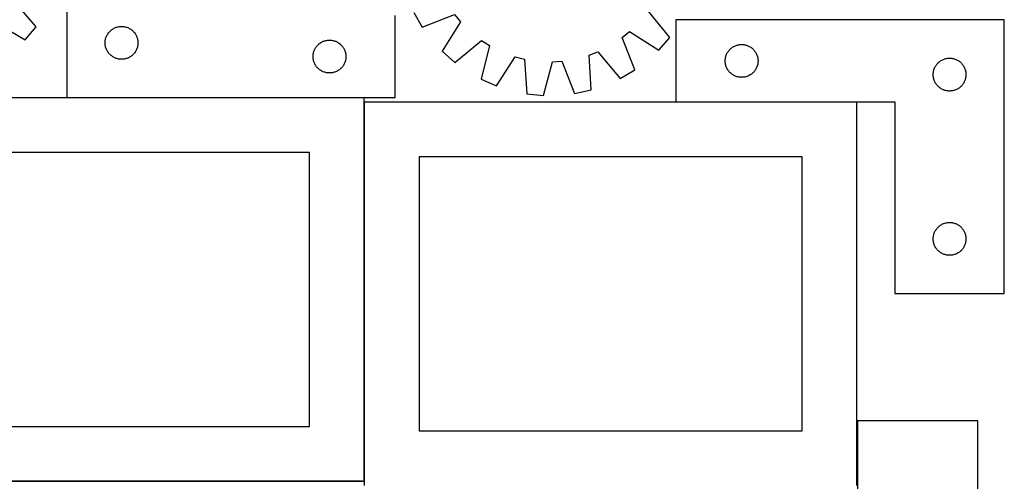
# Model space of a CAD drawing. Header units: millimetres. Extents: x 7 to 1493, y 7 to 2993.
# Tile 7 of 13: x 594 to 1493, y 1763 to 2184. Entities that reach past the tile are written whole.
import ezdxf

# ---------------------------------------------------------------- set-up
doc = ezdxf.new("R2010")
doc.units = ezdxf.units.MM
doc.layers.add('COMMON', color=5, linetype='CONTINUOUS', true_color=0x0000ff)
doc.layers.add('CUT', color=7, linetype='CONTINUOUS', true_color=0x000000)

msp = doc.modelspace()

# ---------------------------------------------------------------- linework, layer by layer
at = {"layer": 'COMMON'}
for p, q in [((908.356033, 2112.923826), (636.735961, 2112.923826)), ((908.456034, 1762.823825), (908.456034, 2108.833419)), ((1358.556034, 2108.93342), (1193.249788, 2108.93342)), ((906.724736, 1762.723825), (458.356033, 1762.723825))]:
    msp.add_line(p, q, dxfattribs=at)
at = {"layer": 'CUT'}
for p, q in [((636.735961, 2363.023826), (636.735961, 2113.023826)), ((608.692783, 2177.564491), (587.919135, 2201.594271)), ((936.735961, 2113.023826), (936.735961, 2188.023826)), ((953.642631, 2190.593314), (961.448748, 2177.33454)), ((961.448748, 2177.33454), (991.069154, 2188.806519)), ((991.069154, 2188.806519), (996.521663, 2182.189154)), ((1187.780965, 2167.996769), (1167.717256, 2192.622413)), ((571.47344, 2181.883954), (598.835648, 2165.750625)), ((598.835648, 2165.750625), (608.692783, 2177.564491)), ((681.085043, 2176.918686), (681.807825, 2177.191165)), ((681.807825, 2177.191165), (682.543677, 2177.426074)), ((682.543677, 2177.426074), (683.290645, 2177.622792)), ((683.290645, 2177.622792), (684.04675, 2177.780796)), ((684.04675, 2177.780796), (684.809986, 2177.899666)), ((684.809986, 2177.899666), (685.578329, 2177.979089)), ((685.578329, 2177.979089), (686.349742, 2178.018853)), ((686.349742, 2178.018853), (687.12218, 2178.018853)), ((687.12218, 2178.018853), (687.893593, 2177.979089)), ((687.893593, 2177.979089), (688.661936, 2177.899666)), ((688.661936, 2177.899666), (689.425172, 2177.780796)), ((689.425172, 2177.780796), (690.181277, 2177.622792)), ((690.181277, 2177.622792), (690.928246, 2177.426074)), ((690.928246, 2177.426074), (691.664097, 2177.191165)), ((691.664097, 2177.191165), (692.386879, 2176.918686)), ((996.521663, 2182.189154), (979.59688, 2155.309302)), ((1493.249788, 2184.03342), (1193.249788, 2184.03342)), ((1193.249788, 2184.03342), (1193.249788, 2109.03342)), ((1493.249788, 1934.03342), (1493.249788, 2184.03342)), ((672.44643, 2167.585549), (672.700209, 2168.315108)), ((672.700209, 2168.315108), (672.991207, 2169.030635)), ((672.991207, 2169.030635), (673.318655, 2169.730233)), ((673.318655, 2169.730233), (673.681682, 2170.412047)), ((673.681682, 2170.412047), (674.079328, 2171.074269)), ((674.079328, 2171.074269), (674.510536, 2171.715143)), ((674.510536, 2171.715143), (674.974164, 2172.332969)), ((674.974164, 2172.332969), (675.468982, 2172.926108)), ((675.468982, 2172.926108), (675.993678, 2173.492989)), ((675.993678, 2173.492989), (676.546861, 2174.032107)), ((676.546861, 2174.032107), (677.127063, 2174.542033)), ((677.127063, 2174.542033), (677.732747, 2175.021415)), ((677.732747, 2175.021415), (678.362305, 2175.468982)), ((678.362305, 2175.468982), (679.014069, 2175.883546)), ((679.014069, 2175.883546), (679.68631, 2176.264008)), ((679.68631, 2176.264008), (680.377245, 2176.60936)), ((680.377245, 2176.60936), (681.085043, 2176.918686)), ((692.386879, 2176.918686), (693.094677, 2176.60936)), ((693.094677, 2176.60936), (693.785612, 2176.264008)), ((693.785612, 2176.264008), (694.457853, 2175.883546)), ((694.457853, 2175.883546), (695.109617, 2175.468982)), ((695.109617, 2175.468982), (695.739175, 2175.021415)), ((695.739175, 2175.021415), (696.344859, 2174.542033)), ((696.344859, 2174.542033), (696.925061, 2174.032107)), ((696.925061, 2174.032107), (697.478244, 2173.492989)), ((697.478244, 2173.492989), (698.00294, 2172.926108)), ((698.00294, 2172.926108), (698.497758, 2172.332969)), ((698.497758, 2172.332969), (698.961386, 2171.715143)), ((698.961386, 2171.715143), (699.392594, 2171.074269)), ((699.392594, 2171.074269), (699.79024, 2170.412047)), ((699.79024, 2170.412047), (700.153267, 2169.730233)), ((700.153267, 2169.730233), (700.480715, 2169.030635)), ((700.480715, 2169.030635), (700.771713, 2168.315108)), ((700.771713, 2168.315108), (701.025492, 2167.585549)), ((1144.086127, 2167.947799), (1150.703491, 2173.400308)), ((1155.558105, 2138.327393), (1144.086127, 2167.947799)), ((1150.703491, 2173.400308), (1177.583344, 2156.475525)), ((1177.583344, 2156.475525), (1187.780965, 2167.996769)), ((671.735961, 2163.023826), (671.75585, 2163.796008)), ((671.75585, 2162.251645), (671.735961, 2163.023826)), ((671.75585, 2163.796008), (671.815463, 2164.566141)), ((671.815463, 2161.481511), (671.75585, 2162.251645)), ((671.815463, 2164.566141), (671.914643, 2165.332185)), ((671.914643, 2160.715468), (671.815463, 2161.481511)), ((671.914643, 2165.332185), (672.053126, 2166.092107)), ((672.053126, 2159.955545), (671.914643, 2160.715468)), ((672.053126, 2166.092107), (672.230545, 2166.843893)), ((672.230545, 2159.20376), (672.053126, 2159.955545)), ((672.230545, 2166.843893), (672.44643, 2167.585549)), ((672.44643, 2158.462104), (672.230545, 2159.20376)), ((701.025492, 2167.585549), (701.241377, 2166.843893)), ((701.241377, 2159.20376), (701.025492, 2158.462104)), ((701.241377, 2166.843893), (701.418796, 2166.092107)), ((701.418796, 2159.955545), (701.241377, 2159.20376)), ((701.418796, 2166.092107), (701.557279, 2165.332185)), ((701.557279, 2160.715468), (701.418796, 2159.955545)), ((701.557279, 2165.332185), (701.656459, 2164.566141)), ((701.656459, 2161.481511), (701.557279, 2160.715468)), ((701.656459, 2164.566141), (701.716072, 2163.796008)), ((701.716072, 2162.251645), (701.656459, 2161.481511)), ((701.716072, 2163.796008), (701.735961, 2163.023826)), ((701.735961, 2163.023826), (701.716072, 2162.251645)), ((864.079328, 2158.574269), (864.510536, 2159.215143)), ((864.510536, 2159.215143), (864.974164, 2159.832969)), ((864.974164, 2159.832969), (865.468982, 2160.426108)), ((865.468982, 2160.426108), (865.993678, 2160.992989)), ((865.993678, 2160.992989), (866.546861, 2161.532107)), ((866.546861, 2161.532107), (867.127063, 2162.042033)), ((867.127063, 2162.042033), (867.732747, 2162.521415)), ((867.732747, 2162.521415), (868.362305, 2162.968982)), ((868.362305, 2162.968982), (869.014069, 2163.383546)), ((869.014069, 2163.383546), (869.68631, 2163.764008)), ((869.68631, 2163.764008), (870.377245, 2164.10936)), ((870.377245, 2164.10936), (871.085043, 2164.418686)), ((871.085043, 2164.418686), (871.807825, 2164.691165)), ((871.807825, 2164.691165), (872.543677, 2164.926074)), ((872.543677, 2164.926074), (873.290645, 2165.122792)), ((873.290645, 2165.122792), (874.04675, 2165.280796)), ((874.04675, 2165.280796), (874.809986, 2165.399666)), ((874.809986, 2165.399666), (875.578329, 2165.479089)), ((875.578329, 2165.479089), (876.349742, 2165.518853)), ((876.349742, 2165.518853), (877.12218, 2165.518853)), ((877.12218, 2165.518853), (877.893593, 2165.479089)), ((877.893593, 2165.479089), (878.661936, 2165.399666)), ((878.661936, 2165.399666), (879.425172, 2165.280796)), ((879.425172, 2165.280796), (880.181277, 2165.122792)), ((880.181277, 2165.122792), (880.928246, 2164.926074)), ((880.928246, 2164.926074), (881.664097, 2164.691165)), ((881.664097, 2164.691165), (882.386879, 2164.418686)), ((882.386879, 2164.418686), (883.094677, 2164.10936)), ((883.094677, 2164.10936), (883.785612, 2163.764008)), ((883.785612, 2163.764008), (884.457853, 2163.383546)), ((884.457853, 2163.383546), (885.109617, 2162.968982)), ((885.109617, 2162.968982), (885.739175, 2162.521415)), ((885.739175, 2162.521415), (886.344859, 2162.042033)), ((886.344859, 2162.042033), (886.925061, 2161.532107)), ((886.925061, 2161.532107), (887.478244, 2160.992989)), ((887.478244, 2160.992989), (888.00294, 2160.426108)), ((888.00294, 2160.426108), (888.497758, 2159.832969)), ((888.497758, 2159.832969), (888.961386, 2159.215143)), ((888.961386, 2159.215143), (889.392594, 2158.574269)), ((991.118124, 2145.111681), (1015.743768, 2165.17539)), ((1022.974291, 2160.56682), (1015.184196, 2129.772515)), ((1015.743768, 2165.17539), (1022.974291, 2160.56682)), ((1244.246574, 2158.531009), (1244.876132, 2158.978575)), ((1244.876132, 2158.978575), (1245.527896, 2159.39314)), ((1245.527896, 2159.39314), (1246.200137, 2159.773602)), ((1246.200137, 2159.773602), (1246.891072, 2160.118954)), ((1246.891072, 2160.118954), (1247.59887, 2160.42828)), ((1247.59887, 2160.42828), (1248.321652, 2160.700759)), ((1248.321652, 2160.700759), (1249.057503, 2160.935668)), ((1249.057503, 2160.935668), (1249.804472, 2161.132386)), ((1249.804472, 2161.132386), (1250.560577, 2161.290389)), ((1250.560577, 2161.290389), (1251.323813, 2161.40926)), ((1251.323813, 2161.40926), (1252.092156, 2161.488683)), ((1252.092156, 2161.488683), (1252.863569, 2161.528447)), ((1252.863569, 2161.528447), (1253.636007, 2161.528447)), ((1253.636007, 2161.528447), (1254.40742, 2161.488683)), ((1254.40742, 2161.488683), (1255.175763, 2161.40926)), ((1255.175763, 2161.40926), (1255.938999, 2161.290389)), ((1255.938999, 2161.290389), (1256.695104, 2161.132386)), ((1256.695104, 2161.132386), (1257.442073, 2160.935668)), ((1257.442073, 2160.935668), (1258.177924, 2160.700759)), ((1258.177924, 2160.700759), (1258.900706, 2160.42828)), ((1258.900706, 2160.42828), (1259.608504, 2160.118954)), ((1259.608504, 2160.118954), (1260.299439, 2159.773602)), ((1260.299439, 2159.773602), (1260.97168, 2159.39314)), ((1260.97168, 2159.39314), (1261.623444, 2158.978575)), ((1261.623444, 2158.978575), (1262.253002, 2158.531009)), ((672.700209, 2157.732545), (672.44643, 2158.462104)), ((672.991207, 2157.017018), (672.700209, 2157.732545)), ((673.318655, 2156.317419), (672.991207, 2157.017018)), ((673.681682, 2155.635605), (673.318655, 2156.317419)), ((674.079328, 2154.973383), (673.681682, 2155.635605)), ((674.510536, 2154.33251), (674.079328, 2154.973383)), ((674.974164, 2153.714684), (674.510536, 2154.33251)), ((675.468982, 2153.121545), (674.974164, 2153.714684)), ((675.993678, 2152.554664), (675.468982, 2153.121545)), ((676.546861, 2152.015546), (675.993678, 2152.554664)), ((677.127063, 2151.50562), (676.546861, 2152.015546)), ((677.732747, 2151.026238), (677.127063, 2151.50562)), ((678.362305, 2150.578671), (677.732747, 2151.026238)), ((679.014069, 2150.164107), (678.362305, 2150.578671)), ((679.68631, 2149.783644), (679.014069, 2150.164107)), ((694.457853, 2150.164107), (693.785612, 2149.783644)), ((695.109617, 2150.578671), (694.457853, 2150.164107)), ((695.739175, 2151.026238), (695.109617, 2150.578671)), ((696.344859, 2151.50562), (695.739175, 2151.026238)), ((696.925061, 2152.015546), (696.344859, 2151.50562)), ((697.478244, 2152.554664), (696.925061, 2152.015546)), ((698.00294, 2153.121545), (697.478244, 2152.554664)), ((698.497758, 2153.714684), (698.00294, 2153.121545)), ((698.961386, 2154.33251), (698.497758, 2153.714684)), ((699.392594, 2154.973383), (698.961386, 2154.33251)), ((699.79024, 2155.635605), (699.392594, 2154.973383)), ((700.153267, 2156.317419), (699.79024, 2155.635605)), ((700.480715, 2157.017018), (700.153267, 2156.317419)), ((700.771713, 2157.732545), (700.480715, 2157.017018)), ((701.025492, 2158.462104), (700.771713, 2157.732545)), ((861.735961, 2150.523826), (861.75585, 2151.296008)), ((861.75585, 2149.751645), (861.735961, 2150.523826)), ((861.75585, 2151.296008), (861.815463, 2152.066141)), ((861.815463, 2152.066141), (861.914643, 2152.832185)), ((861.914643, 2152.832185), (862.053126, 2153.592107)), ((862.053126, 2153.592107), (862.230545, 2154.343893)), ((862.230545, 2154.343893), (862.44643, 2155.085549)), ((862.44643, 2155.085549), (862.700209, 2155.815108)), ((862.700209, 2155.815108), (862.991207, 2156.530635)), ((862.991207, 2156.530635), (863.318655, 2157.230233)), ((863.318655, 2157.230233), (863.681682, 2157.912047)), ((863.681682, 2157.912047), (864.079328, 2158.574269)), ((889.392594, 2158.574269), (889.79024, 2157.912047)), ((889.79024, 2157.912047), (890.153267, 2157.230233)), ((890.153267, 2157.230233), (890.480715, 2156.530635)), ((890.480715, 2156.530635), (890.771713, 2155.815108)), ((890.771713, 2155.815108), (891.025492, 2155.085549)), ((891.025492, 2155.085549), (891.241377, 2154.343893)), ((891.241377, 2154.343893), (891.418796, 2153.592107)), ((891.418796, 2153.592107), (891.557279, 2152.832185)), ((891.557279, 2152.832185), (891.656459, 2152.066141)), ((891.656459, 2152.066141), (891.716072, 2151.296008)), ((891.716072, 2151.296008), (891.735961, 2150.523826)), ((891.735961, 2150.523826), (891.716072, 2149.751645)), ((979.59688, 2155.309302), (991.118124, 2145.111681)), ((1029.292789, 2123.634262), (1046.513141, 2150.325725)), ((1046.513141, 2150.325725), (1054.813903, 2148.177069)), ((1113.986712, 2151.783267), (1121.965118, 2154.924033)), ((1115.744003, 2120.067551), (1113.986712, 2151.783267)), ((1121.965118, 2154.924033), (1142.299331, 2130.521276)), ((1238.566953, 2149.601701), (1238.744372, 2150.353487)), ((1238.744372, 2150.353487), (1238.960257, 2151.095143)), ((1238.960257, 2151.095143), (1239.214036, 2151.824701)), ((1239.214036, 2151.824701), (1239.505034, 2152.540229)), ((1239.505034, 2152.540229), (1239.832482, 2153.239827)), ((1239.832482, 2153.239827), (1240.195509, 2153.921641)), ((1240.195509, 2153.921641), (1240.593155, 2154.583863)), ((1240.593155, 2154.583863), (1241.024363, 2155.224737)), ((1241.024363, 2155.224737), (1241.487991, 2155.842562)), ((1241.487991, 2155.842562), (1241.982809, 2156.435702)), ((1241.982809, 2156.435702), (1242.507505, 2157.002582)), ((1242.507505, 2157.002582), (1243.060688, 2157.541701)), ((1243.060688, 2157.541701), (1243.64089, 2158.051627)), ((1243.64089, 2158.051627), (1244.246574, 2158.531009)), ((1262.253002, 2158.531009), (1262.858686, 2158.051627)), ((1262.858686, 2158.051627), (1263.438888, 2157.541701)), ((1263.438888, 2157.541701), (1263.992071, 2157.002582)), ((1263.992071, 2157.002582), (1264.516767, 2156.435702)), ((1264.516767, 2156.435702), (1265.011585, 2155.842562)), ((1265.011585, 2155.842562), (1265.475213, 2155.224737)), ((1265.475213, 2155.224737), (1265.906421, 2154.583863)), ((1265.906421, 2154.583863), (1266.304067, 2153.921641)), ((1266.304067, 2153.921641), (1266.667094, 2153.239827)), ((1266.667094, 2153.239827), (1266.994542, 2152.540229)), ((1266.994542, 2152.540229), (1267.28554, 2151.824701)), ((1267.28554, 2151.824701), (1267.539319, 2151.095143)), ((1267.539319, 2151.095143), (1267.755204, 2150.353487)), ((1267.755204, 2150.353487), (1267.932623, 2149.601701)), ((680.377245, 2149.438292), (679.68631, 2149.783644)), ((681.085043, 2149.128967), (680.377245, 2149.438292)), ((681.807825, 2148.856488), (681.085043, 2149.128967)), ((682.543677, 2148.621578), (681.807825, 2148.856488)), ((683.290645, 2148.424861), (682.543677, 2148.621578)), ((684.04675, 2148.266857), (683.290645, 2148.424861)), ((684.809986, 2148.147986), (684.04675, 2148.266857)), ((685.578329, 2148.068563), (684.809986, 2148.147986)), ((686.349742, 2148.028799), (685.578329, 2148.068563)), ((687.12218, 2148.028799), (686.349742, 2148.028799)), ((687.893593, 2148.068563), (687.12218, 2148.028799)), ((688.661936, 2148.147986), (687.893593, 2148.068563)), ((689.425172, 2148.266857), (688.661936, 2148.147986)), ((690.181277, 2148.424861), (689.425172, 2148.266857)), ((690.928246, 2148.621578), (690.181277, 2148.424861)), ((691.664097, 2148.856488), (690.928246, 2148.621578)), ((692.386879, 2149.128967), (691.664097, 2148.856488)), ((693.094677, 2149.438292), (692.386879, 2149.128967)), ((693.785612, 2149.783644), (693.094677, 2149.438292)), ((861.815463, 2148.981511), (861.75585, 2149.751645)), ((861.914643, 2148.215468), (861.815463, 2148.981511)), ((862.053126, 2147.455545), (861.914643, 2148.215468)), ((862.230545, 2146.70376), (862.053126, 2147.455545)), ((862.44643, 2145.962104), (862.230545, 2146.70376)), ((862.700209, 2145.232545), (862.44643, 2145.962104)), ((862.991207, 2144.517018), (862.700209, 2145.232545)), ((863.318655, 2143.817419), (862.991207, 2144.517018)), ((863.681682, 2143.135605), (863.318655, 2143.817419)), ((864.079328, 2142.473383), (863.681682, 2143.135605)), ((864.510536, 2141.83251), (864.079328, 2142.473383)), ((864.974164, 2141.214684), (864.510536, 2141.83251)), ((865.468982, 2140.621545), (864.974164, 2141.214684)), ((888.497758, 2141.214684), (888.00294, 2140.621545)), ((888.961386, 2141.83251), (888.497758, 2141.214684)), ((889.392594, 2142.473383), (888.961386, 2141.83251)), ((889.79024, 2143.135605), (889.392594, 2142.473383)), ((890.153267, 2143.817419), (889.79024, 2143.135605)), ((890.480715, 2144.517018), (890.153267, 2143.817419)), ((890.771713, 2145.232545), (890.480715, 2144.517018)), ((891.025492, 2145.962104), (890.771713, 2145.232545)), ((891.241377, 2146.70376), (891.025492, 2145.962104)), ((891.418796, 2147.455545), (891.241377, 2146.70376)), ((891.557279, 2148.215468), (891.418796, 2147.455545)), ((891.656459, 2148.981511), (891.557279, 2148.215468)), ((891.716072, 2149.751645), (891.656459, 2148.981511)), ((1054.813903, 2148.177069), (1056.921047, 2116.482674)), ((1072.23594, 2115.004643), (1080.365353, 2145.711114)), ((1080.365353, 2145.711114), (1088.923818, 2146.232697)), ((1088.923818, 2146.232697), (1100.721937, 2116.740679)), ((1238.249788, 2146.53342), (1238.269677, 2147.305601)), ((1238.269677, 2145.761239), (1238.249788, 2146.53342)), ((1238.269677, 2147.305601), (1238.32929, 2148.075735)), ((1238.32929, 2144.991105), (1238.269677, 2145.761239)), ((1238.32929, 2148.075735), (1238.42847, 2148.841779)), ((1238.42847, 2144.225061), (1238.32929, 2144.991105)), ((1238.42847, 2148.841779), (1238.566953, 2149.601701)), ((1238.566953, 2143.465139), (1238.42847, 2144.225061)), ((1238.744372, 2142.713353), (1238.566953, 2143.465139)), ((1238.960257, 2141.971698), (1238.744372, 2142.713353)), ((1239.214036, 2141.242139), (1238.960257, 2141.971698)), ((1239.505034, 2140.526612), (1239.214036, 2141.242139)), ((1267.28554, 2141.242139), (1266.994542, 2140.526612)), ((1267.539319, 2141.971698), (1267.28554, 2141.242139)), ((1267.755204, 2142.713353), (1267.539319, 2141.971698)), ((1267.932623, 2143.465139), (1267.755204, 2142.713353)), ((1267.932623, 2149.601701), (1268.071106, 2148.841779)), ((1268.071106, 2144.225061), (1267.932623, 2143.465139)), ((1268.071106, 2148.841779), (1268.170286, 2148.075735)), ((1268.170286, 2144.991105), (1268.071106, 2144.225061)), ((1268.170286, 2148.075735), (1268.229899, 2147.305601)), ((1268.229899, 2145.761239), (1268.170286, 2144.991105)), ((1268.229899, 2147.305601), (1268.249788, 2146.53342)), ((1268.249788, 2146.53342), (1268.229899, 2145.761239)), ((1429.832482, 2140.739827), (1430.195509, 2141.421641)), ((1430.195509, 2141.421641), (1430.593155, 2142.083863)), ((1430.593155, 2142.083863), (1431.024363, 2142.724737)), ((1431.024363, 2142.724737), (1431.487991, 2143.342562)), ((1431.487991, 2143.342562), (1431.982809, 2143.935702)), ((1431.982809, 2143.935702), (1432.507505, 2144.502582)), ((1432.507505, 2144.502582), (1433.060688, 2145.041701)), ((1433.060688, 2145.041701), (1433.64089, 2145.551627)), ((1433.64089, 2145.551627), (1434.246574, 2146.031009)), ((1434.246574, 2146.031009), (1434.876132, 2146.478575)), ((1434.876132, 2146.478575), (1435.527896, 2146.89314)), ((1435.527896, 2146.89314), (1436.200137, 2147.273602)), ((1436.200137, 2147.273602), (1436.891072, 2147.618954)), ((1436.891072, 2147.618954), (1437.59887, 2147.92828)), ((1437.59887, 2147.92828), (1438.321652, 2148.200759)), ((1438.321652, 2148.200759), (1439.057503, 2148.435668)), ((1439.057503, 2148.435668), (1439.804472, 2148.632386)), ((1439.804472, 2148.632386), (1440.560577, 2148.790389)), ((1440.560577, 2148.790389), (1441.323813, 2148.90926)), ((1441.323813, 2148.90926), (1442.092156, 2148.988683)), ((1442.092156, 2148.988683), (1442.863569, 2149.028447)), ((1442.863569, 2149.028447), (1443.636007, 2149.028447)), ((1443.636007, 2149.028447), (1444.40742, 2148.988683)), ((1444.40742, 2148.988683), (1445.175763, 2148.90926)), ((1445.175763, 2148.90926), (1445.938999, 2148.790389)), ((1445.938999, 2148.790389), (1446.695104, 2148.632386)), ((1446.695104, 2148.632386), (1447.442073, 2148.435668)), ((1447.442073, 2148.435668), (1448.177924, 2148.200759)), ((1448.177924, 2148.200759), (1448.900706, 2147.92828)), ((1448.900706, 2147.92828), (1449.608504, 2147.618954)), ((1449.608504, 2147.618954), (1450.299439, 2147.273602)), ((1450.299439, 2147.273602), (1450.97168, 2146.89314)), ((1450.97168, 2146.89314), (1451.623444, 2146.478575)), ((1451.623444, 2146.478575), (1452.253002, 2146.031009)), ((1452.253002, 2146.031009), (1452.858686, 2145.551627)), ((1452.858686, 2145.551627), (1453.438888, 2145.041701)), ((1453.438888, 2145.041701), (1453.992071, 2144.502582)), ((1453.992071, 2144.502582), (1454.516767, 2143.935702)), ((1454.516767, 2143.935702), (1455.011585, 2143.342562)), ((1455.011585, 2143.342562), (1455.475213, 2142.724737)), ((1455.475213, 2142.724737), (1455.906421, 2142.083863)), ((1455.906421, 2142.083863), (1456.304067, 2141.421641)), ((1456.304067, 2141.421641), (1456.667094, 2140.739827)), ((865.993678, 2140.054664), (865.468982, 2140.621545)), ((866.546861, 2139.515546), (865.993678, 2140.054664)), ((867.127063, 2139.00562), (866.546861, 2139.515546)), ((867.732747, 2138.526238), (867.127063, 2139.00562)), ((868.362305, 2138.078671), (867.732747, 2138.526238)), ((869.014069, 2137.664107), (868.362305, 2138.078671)), ((869.68631, 2137.283644), (869.014069, 2137.664107)), ((870.377245, 2136.938292), (869.68631, 2137.283644)), ((871.085043, 2136.628967), (870.377245, 2136.938292)), ((871.807825, 2136.356488), (871.085043, 2136.628967)), ((872.543677, 2136.121578), (871.807825, 2136.356488)), ((873.290645, 2135.924861), (872.543677, 2136.121578)), ((874.04675, 2135.766857), (873.290645, 2135.924861)), ((874.809986, 2135.647986), (874.04675, 2135.766857)), ((875.578329, 2135.568563), (874.809986, 2135.647986)), ((876.349742, 2135.528799), (875.578329, 2135.568563)), ((877.12218, 2135.528799), (876.349742, 2135.528799)), ((877.893593, 2135.568563), (877.12218, 2135.528799)), ((878.661936, 2135.647986), (877.893593, 2135.568563)), ((879.425172, 2135.766857), (878.661936, 2135.647986)), ((880.181277, 2135.924861), (879.425172, 2135.766857)), ((880.928246, 2136.121578), (880.181277, 2135.924861)), ((881.664097, 2136.356488), (880.928246, 2136.121578)), ((882.386879, 2136.628967), (881.664097, 2136.356488)), ((883.094677, 2136.938292), (882.386879, 2136.628967)), ((883.785612, 2137.283644), (883.094677, 2136.938292)), ((884.457853, 2137.664107), (883.785612, 2137.283644)), ((885.109617, 2138.078671), (884.457853, 2137.664107)), ((885.739175, 2138.526238), (885.109617, 2138.078671)), ((886.344859, 2139.00562), (885.739175, 2138.526238)), ((886.925061, 2139.515546), (886.344859, 2139.00562)), ((887.478244, 2140.054664), (886.925061, 2139.515546)), ((888.00294, 2140.621545), (887.478244, 2140.054664)), ((1142.299331, 2130.521276), (1155.558105, 2138.327393)), ((1239.832482, 2139.827013), (1239.505034, 2140.526612)), ((1240.195509, 2139.145199), (1239.832482, 2139.827013)), ((1240.593155, 2138.482977), (1240.195509, 2139.145199)), ((1241.024363, 2137.842104), (1240.593155, 2138.482977)), ((1241.487991, 2137.224278), (1241.024363, 2137.842104)), ((1241.982809, 2136.631138), (1241.487991, 2137.224278)), ((1242.507505, 2136.064258), (1241.982809, 2136.631138)), ((1243.060688, 2135.52514), (1242.507505, 2136.064258)), ((1243.64089, 2135.015213), (1243.060688, 2135.52514)), ((1244.246574, 2134.535831), (1243.64089, 2135.015213)), ((1244.876132, 2134.088265), (1244.246574, 2134.535831)), ((1245.527896, 2133.673701), (1244.876132, 2134.088265)), ((1246.200137, 2133.293238), (1245.527896, 2133.673701)), ((1246.891072, 2132.947886), (1246.200137, 2133.293238)), ((1247.59887, 2132.638561), (1246.891072, 2132.947886)), ((1248.321652, 2132.366082), (1247.59887, 2132.638561)), ((1249.057503, 2132.131172), (1248.321652, 2132.366082)), ((1249.804472, 2131.934454), (1249.057503, 2132.131172)), ((1257.442073, 2132.131172), (1256.695104, 2131.934454)), ((1258.177924, 2132.366082), (1257.442073, 2132.131172)), ((1258.900706, 2132.638561), (1258.177924, 2132.366082)), ((1259.608504, 2132.947886), (1258.900706, 2132.638561)), ((1260.299439, 2133.293238), (1259.608504, 2132.947886)), ((1260.97168, 2133.673701), (1260.299439, 2133.293238)), ((1261.623444, 2134.088265), (1260.97168, 2133.673701)), ((1262.253002, 2134.535831), (1261.623444, 2134.088265)), ((1262.858686, 2135.015213), (1262.253002, 2134.535831)), ((1263.438888, 2135.52514), (1262.858686, 2135.015213)), ((1263.992071, 2136.064258), (1263.438888, 2135.52514)), ((1264.516767, 2136.631138), (1263.992071, 2136.064258)), ((1265.011585, 2137.224278), (1264.516767, 2136.631138)), ((1265.475213, 2137.842104), (1265.011585, 2137.224278)), ((1265.906421, 2138.482977), (1265.475213, 2137.842104)), ((1266.304067, 2139.145199), (1265.906421, 2138.482977)), ((1266.667094, 2139.827013), (1266.304067, 2139.145199)), ((1266.994542, 2140.526612), (1266.667094, 2139.827013)), ((1428.249788, 2134.03342), (1428.269677, 2134.805601)), ((1428.269677, 2133.261239), (1428.249788, 2134.03342)), ((1428.269677, 2134.805601), (1428.32929, 2135.575735)), ((1428.32929, 2132.491105), (1428.269677, 2133.261239)), ((1428.32929, 2135.575735), (1428.42847, 2136.341779)), ((1428.42847, 2131.725061), (1428.32929, 2132.491105)), ((1428.42847, 2136.341779), (1428.566953, 2137.101701)), ((1428.566953, 2137.101701), (1428.744372, 2137.853487)), ((1428.744372, 2137.853487), (1428.960257, 2138.595143)), ((1428.960257, 2138.595143), (1429.214036, 2139.324701)), ((1429.214036, 2139.324701), (1429.505034, 2140.040229)), ((1429.505034, 2140.040229), (1429.832482, 2140.739827)), ((1456.667094, 2140.739827), (1456.994542, 2140.040229)), ((1456.994542, 2140.040229), (1457.28554, 2139.324701)), ((1457.28554, 2139.324701), (1457.539319, 2138.595143)), ((1457.539319, 2138.595143), (1457.755204, 2137.853487)), ((1457.755204, 2137.853487), (1457.932623, 2137.101701)), ((1457.932623, 2137.101701), (1458.071106, 2136.341779)), ((1458.071106, 2136.341779), (1458.170286, 2135.575735)), ((1458.170286, 2132.491105), (1458.071106, 2131.725061)), ((1458.170286, 2135.575735), (1458.229899, 2134.805601)), ((1458.229899, 2133.261239), (1458.170286, 2132.491105)), ((1458.229899, 2134.805601), (1458.249788, 2134.03342)), ((1458.249788, 2134.03342), (1458.229899, 2133.261239)), ((1015.184196, 2129.772515), (1029.292789, 2123.634262)), ((1250.560577, 2131.776451), (1249.804472, 2131.934454)), ((1251.323813, 2131.65758), (1250.560577, 2131.776451)), ((1252.092156, 2131.578157), (1251.323813, 2131.65758)), ((1252.863569, 2131.538393), (1252.092156, 2131.578157)), ((1253.636007, 2131.538393), (1252.863569, 2131.538393)), ((1254.40742, 2131.578157), (1253.636007, 2131.538393)), ((1255.175763, 2131.65758), (1254.40742, 2131.578157)), ((1255.938999, 2131.776451), (1255.175763, 2131.65758)), ((1256.695104, 2131.934454), (1255.938999, 2131.776451)), ((1428.566953, 2130.965139), (1428.42847, 2131.725061)), ((1428.744372, 2130.213353), (1428.566953, 2130.965139)), ((1428.960257, 2129.471698), (1428.744372, 2130.213353)), ((1429.214036, 2128.742139), (1428.960257, 2129.471698)), ((1429.505034, 2128.026612), (1429.214036, 2128.742139)), ((1429.832482, 2127.327013), (1429.505034, 2128.026612)), ((1430.195509, 2126.645199), (1429.832482, 2127.327013)), ((1430.593155, 2125.982977), (1430.195509, 2126.645199)), ((1431.024363, 2125.342104), (1430.593155, 2125.982977)), ((1431.487991, 2124.724278), (1431.024363, 2125.342104)), ((1431.982809, 2124.131138), (1431.487991, 2124.724278)), ((1432.507505, 2123.564258), (1431.982809, 2124.131138)), ((1433.060688, 2123.02514), (1432.507505, 2123.564258)), ((1433.64089, 2122.515213), (1433.060688, 2123.02514)), ((1453.438888, 2123.02514), (1452.858686, 2122.515213)), ((1453.992071, 2123.564258), (1453.438888, 2123.02514)), ((1454.516767, 2124.131138), (1453.992071, 2123.564258)), ((1455.011585, 2124.724278), (1454.516767, 2124.131138)), ((1455.475213, 2125.342104), (1455.011585, 2124.724278)), ((1455.906421, 2125.982977), (1455.475213, 2125.342104)), ((1456.304067, 2126.645199), (1455.906421, 2125.982977)), ((1456.667094, 2127.327013), (1456.304067, 2126.645199)), ((1456.994542, 2128.026612), (1456.667094, 2127.327013)), ((1457.28554, 2128.742139), (1456.994542, 2128.026612)), ((1457.539319, 2129.471698), (1457.28554, 2128.742139)), ((1457.755204, 2130.213353), (1457.539319, 2129.471698)), ((1457.932623, 2130.965139), (1457.755204, 2130.213353)), ((1458.071106, 2131.725061), (1457.932623, 2130.965139)), ((1056.921047, 2116.482674), (1072.23594, 2115.004643)), ((1100.721937, 2116.740679), (1115.744003, 2120.067551)), ((1434.246574, 2122.035831), (1433.64089, 2122.515213)), ((1434.876132, 2121.588265), (1434.246574, 2122.035831)), ((1435.527896, 2121.173701), (1434.876132, 2121.588265)), ((1436.200137, 2120.793238), (1435.527896, 2121.173701)), ((1436.891072, 2120.447886), (1436.200137, 2120.793238)), ((1437.59887, 2120.138561), (1436.891072, 2120.447886)), ((1438.321652, 2119.866082), (1437.59887, 2120.138561)), ((1439.057503, 2119.631172), (1438.321652, 2119.866082)), ((1439.804472, 2119.434454), (1439.057503, 2119.631172)), ((1440.560577, 2119.276451), (1439.804472, 2119.434454)), ((1441.323813, 2119.15758), (1440.560577, 2119.276451)), ((1442.092156, 2119.078157), (1441.323813, 2119.15758)), ((1442.863569, 2119.038393), (1442.092156, 2119.078157)), ((1443.636007, 2119.038393), (1442.863569, 2119.038393)), ((1444.40742, 2119.078157), (1443.636007, 2119.038393)), ((1445.175763, 2119.15758), (1444.40742, 2119.078157)), ((1445.938999, 2119.276451), (1445.175763, 2119.15758)), ((1446.695104, 2119.434454), (1445.938999, 2119.276451)), ((1447.442073, 2119.631172), (1446.695104, 2119.434454)), ((1448.177924, 2119.866082), (1447.442073, 2119.631172)), ((1448.900706, 2120.138561), (1448.177924, 2119.866082)), ((1449.608504, 2120.447886), (1448.900706, 2120.138561)), ((1450.299439, 2120.793238), (1449.608504, 2120.447886)), ((1450.97168, 2121.173701), (1450.299439, 2120.793238)), ((1451.623444, 2121.588265), (1450.97168, 2121.173701)), ((1452.253002, 2122.035831), (1451.623444, 2121.588265)), ((1452.858686, 2122.515213), (1452.253002, 2122.035831)), ((908.356033, 2112.823825), (458.356033, 2112.823825)), ((636.735961, 2113.023826), (936.735961, 2113.023826)), ((908.356033, 1762.823825), (908.356033, 2112.823825)), ((1358.556034, 2108.833419), (908.556034, 2108.833419)), ((908.556034, 2108.833419), (908.556034, 1758.833419)), ((1193.249788, 2109.03342), (1393.249788, 2109.03342)), ((1358.556034, 1758.833419), (1358.556034, 2108.833419)), ((1393.249788, 2109.03342), (1393.249788, 1934.03342)), ((858.356033, 2062.823825), (508.356033, 2062.823825)), ((858.356033, 1812.823825), (858.356033, 2062.823825)), ((1308.556034, 2058.833419), (958.556034, 2058.833419)), ((958.556034, 2058.833419), (958.556034, 1808.833419)), ((1308.556034, 1808.833419), (1308.556034, 2058.833419)), ((1435.527896, 1996.89314), (1436.200137, 1997.273602)), ((1436.200137, 1997.273602), (1436.891072, 1997.618954)), ((1436.891072, 1997.618954), (1437.59887, 1997.92828)), ((1437.59887, 1997.92828), (1438.321652, 1998.200759)), ((1438.321652, 1998.200759), (1439.057503, 1998.435668)), ((1439.057503, 1998.435668), (1439.804472, 1998.632386)), ((1439.804472, 1998.632386), (1440.560577, 1998.790389)), ((1440.560577, 1998.790389), (1441.323813, 1998.90926)), ((1441.323813, 1998.90926), (1442.092156, 1998.988683)), ((1442.092156, 1998.988683), (1442.863569, 1999.028447)), ((1442.863569, 1999.028447), (1443.636007, 1999.028447)), ((1443.636007, 1999.028447), (1444.40742, 1998.988683)), ((1444.40742, 1998.988683), (1445.175763, 1998.90926)), ((1445.175763, 1998.90926), (1445.938999, 1998.790389)), ((1445.938999, 1998.790389), (1446.695104, 1998.632386)), ((1446.695104, 1998.632386), (1447.442073, 1998.435668)), ((1447.442073, 1998.435668), (1448.177924, 1998.200759)), ((1448.177924, 1998.200759), (1448.900706, 1997.92828)), ((1448.900706, 1997.92828), (1449.608504, 1997.618954)), ((1449.608504, 1997.618954), (1450.299439, 1997.273602)), ((1450.299439, 1997.273602), (1450.97168, 1996.89314)), ((1428.744372, 1987.853487), (1428.960257, 1988.595143)), ((1428.960257, 1988.595143), (1429.214036, 1989.324701)), ((1429.214036, 1989.324701), (1429.505034, 1990.040229)), ((1429.505034, 1990.040229), (1429.832482, 1990.739827)), ((1429.832482, 1990.739827), (1430.195509, 1991.421641)), ((1430.195509, 1991.421641), (1430.593155, 1992.083863)), ((1430.593155, 1992.083863), (1431.024363, 1992.724737)), ((1431.024363, 1992.724737), (1431.487991, 1993.342562)), ((1431.487991, 1993.342562), (1431.982809, 1993.935702)), ((1431.982809, 1993.935702), (1432.507505, 1994.502582)), ((1432.507505, 1994.502582), (1433.060688, 1995.041701)), ((1433.060688, 1995.041701), (1433.64089, 1995.551627)), ((1433.64089, 1995.551627), (1434.246574, 1996.031009)), ((1434.246574, 1996.031009), (1434.876132, 1996.478575)), ((1434.876132, 1996.478575), (1435.527896, 1996.89314)), ((1450.97168, 1996.89314), (1451.623444, 1996.478575)), ((1451.623444, 1996.478575), (1452.253002, 1996.031009)), ((1452.253002, 1996.031009), (1452.858686, 1995.551627)), ((1452.858686, 1995.551627), (1453.438888, 1995.041701)), ((1453.438888, 1995.041701), (1453.992071, 1994.502582)), ((1453.992071, 1994.502582), (1454.516767, 1993.935702)), ((1454.516767, 1993.935702), (1455.011585, 1993.342562)), ((1455.011585, 1993.342562), (1455.475213, 1992.724737)), ((1455.475213, 1992.724737), (1455.906421, 1992.083863)), ((1455.906421, 1992.083863), (1456.304067, 1991.421641)), ((1456.304067, 1991.421641), (1456.667094, 1990.739827)), ((1456.667094, 1990.739827), (1456.994542, 1990.040229)), ((1456.994542, 1990.040229), (1457.28554, 1989.324701)), ((1457.28554, 1989.324701), (1457.539319, 1988.595143)), ((1457.539319, 1988.595143), (1457.755204, 1987.853487)), ((1428.249788, 1984.03342), (1428.269677, 1984.805601)), ((1428.269677, 1983.261239), (1428.249788, 1984.03342)), ((1428.269677, 1984.805601), (1428.32929, 1985.575735)), ((1428.32929, 1982.491105), (1428.269677, 1983.261239)), ((1428.32929, 1985.575735), (1428.42847, 1986.341779)), ((1428.42847, 1981.725061), (1428.32929, 1982.491105)), ((1428.42847, 1986.341779), (1428.566953, 1987.101701)), ((1428.566953, 1980.965139), (1428.42847, 1981.725061)), ((1428.566953, 1987.101701), (1428.744372, 1987.853487)), ((1428.744372, 1980.213353), (1428.566953, 1980.965139)), ((1428.960257, 1979.471698), (1428.744372, 1980.213353)), ((1429.214036, 1978.742139), (1428.960257, 1979.471698)), ((1457.539319, 1979.471698), (1457.28554, 1978.742139)), ((1457.755204, 1980.213353), (1457.539319, 1979.471698)), ((1457.755204, 1987.853487), (1457.932623, 1987.101701)), ((1457.932623, 1980.965139), (1457.755204, 1980.213353)), ((1457.932623, 1987.101701), (1458.071106, 1986.341779)), ((1458.071106, 1981.725061), (1457.932623, 1980.965139)), ((1458.071106, 1986.341779), (1458.170286, 1985.575735)), ((1458.170286, 1982.491105), (1458.071106, 1981.725061)), ((1458.170286, 1985.575735), (1458.229899, 1984.805601)), ((1458.229899, 1983.261239), (1458.170286, 1982.491105)), ((1458.229899, 1984.805601), (1458.249788, 1984.03342)), ((1458.249788, 1984.03342), (1458.229899, 1983.261239)), ((1429.505034, 1978.026612), (1429.214036, 1978.742139)), ((1429.832482, 1977.327013), (1429.505034, 1978.026612)), ((1430.195509, 1976.645199), (1429.832482, 1977.327013)), ((1430.593155, 1975.982977), (1430.195509, 1976.645199)), ((1431.024363, 1975.342104), (1430.593155, 1975.982977)), ((1431.487991, 1974.724278), (1431.024363, 1975.342104)), ((1431.982809, 1974.131138), (1431.487991, 1974.724278)), ((1432.507505, 1973.564258), (1431.982809, 1974.131138)), ((1433.060688, 1973.02514), (1432.507505, 1973.564258)), ((1433.64089, 1972.515213), (1433.060688, 1973.02514)), ((1434.246574, 1972.035831), (1433.64089, 1972.515213)), ((1434.876132, 1971.588265), (1434.246574, 1972.035831)), ((1435.527896, 1971.173701), (1434.876132, 1971.588265)), ((1436.200137, 1970.793238), (1435.527896, 1971.173701)), ((1436.891072, 1970.447886), (1436.200137, 1970.793238)), ((1437.59887, 1970.138561), (1436.891072, 1970.447886)), ((1438.321652, 1969.866082), (1437.59887, 1970.138561)), ((1448.900706, 1970.138561), (1448.177924, 1969.866082)), ((1449.608504, 1970.447886), (1448.900706, 1970.138561)), ((1450.299439, 1970.793238), (1449.608504, 1970.447886)), ((1450.97168, 1971.173701), (1450.299439, 1970.793238)), ((1451.623444, 1971.588265), (1450.97168, 1971.173701)), ((1452.253002, 1972.035831), (1451.623444, 1971.588265)), ((1452.858686, 1972.515213), (1452.253002, 1972.035831)), ((1453.438888, 1973.02514), (1452.858686, 1972.515213)), ((1453.992071, 1973.564258), (1453.438888, 1973.02514)), ((1454.516767, 1974.131138), (1453.992071, 1973.564258)), ((1455.011585, 1974.724278), (1454.516767, 1974.131138)), ((1455.475213, 1975.342104), (1455.011585, 1974.724278)), ((1455.906421, 1975.982977), (1455.475213, 1975.342104)), ((1456.304067, 1976.645199), (1455.906421, 1975.982977)), ((1456.667094, 1977.327013), (1456.304067, 1976.645199)), ((1456.994542, 1978.026612), (1456.667094, 1977.327013)), ((1457.28554, 1978.742139), (1456.994542, 1978.026612)), ((1439.057503, 1969.631172), (1438.321652, 1969.866082)), ((1439.804472, 1969.434454), (1439.057503, 1969.631172)), ((1440.560577, 1969.276451), (1439.804472, 1969.434454)), ((1441.323813, 1969.15758), (1440.560577, 1969.276451)), ((1442.092156, 1969.078157), (1441.323813, 1969.15758)), ((1442.863569, 1969.038393), (1442.092156, 1969.078157)), ((1443.636007, 1969.038393), (1442.863569, 1969.038393)), ((1444.40742, 1969.078157), (1443.636007, 1969.038393)), ((1445.175763, 1969.15758), (1444.40742, 1969.078157)), ((1445.938999, 1969.276451), (1445.175763, 1969.15758)), ((1446.695104, 1969.434454), (1445.938999, 1969.276451)), ((1447.442073, 1969.631172), (1446.695104, 1969.434454)), ((1448.177924, 1969.866082), (1447.442073, 1969.631172)), ((1393.249788, 1934.03342), (1493.249788, 1934.03342)), ((1469.207575, 1817.810782), (1359.207575, 1817.810782)), ((1359.207575, 1817.810782), (1359.207575, 1637.810782)), ((1469.207575, 1637.810782), (1469.207575, 1817.810782)), ((508.356033, 1812.823825), (858.356033, 1812.823825)), ((958.556034, 1808.833419), (1308.556034, 1808.833419)), ((458.356033, 1762.823825), (908.356033, 1762.823825))]:
    msp.add_line(p, q, dxfattribs=at)

doc.saveas('drawing.dxf')
